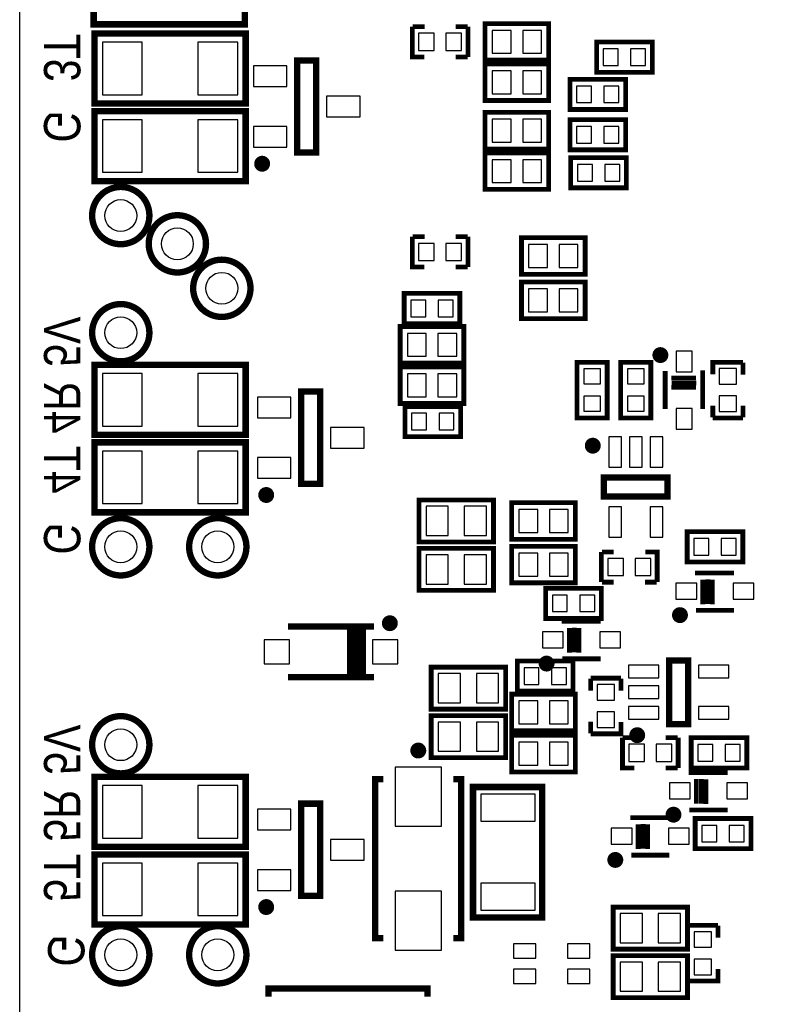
# Model space of a CAD drawing. Extents: x 0 to 360, y -1 to 107.
# Tile 11 of 15: x 215 to 238, y 41 to 72. Entities that reach past the tile are written whole.
import ezdxf
from ezdxf.enums import TextEntityAlignment as Align

# ---------------------------------------------------------------- set-up
doc = ezdxf.new("R2010")
doc.units = 0
doc.header["$MEASUREMENT"] = 0
for name, color, linetype in [('BG_OUTLINE', 6, 'CONTINUOUS'), ('BG_SILKSCREEN_BOTTOM', 7, 'CONTINUOUS'), ('PG_SILKSCREEN_BOTTOM', 7, 'CONTINUOUS'), ('PIN_BOTTOM', 1, 'CONTINUOUS')]:
    doc.layers.add(name, color=color, linetype=linetype)

msp = doc.modelspace()

# ---------------------------------------------------------------- linework, layer by layer
at = {"layer": 'BG_OUTLINE'}
msp.add_lwpolyline([(214.8544275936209, 3.15341), (214.8544275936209, 102.72141, -0.4142140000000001), (216.1244275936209, 103.99141), (358.6692275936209, 103.99141, -0.4142140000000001), (359.9392275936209, 102.72141), (359.9392275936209, 3.15341, -0.4142140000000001), (358.6692275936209, 1.883409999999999), (314.6764275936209, 1.883409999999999), (314.6764275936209, 3.102609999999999), (311.3236275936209, 3.102609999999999), (311.3236275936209, 1.883409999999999), (216.1244275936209, 1.883409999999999, -0.4142140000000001), (214.8544275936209, 3.15341)], format="xyb", dxfattribs=at)
at = {"layer": 'PG_SILKSCREEN_BOTTOM'}
for points, const_width in [([(221.803435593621, 74.103408), (217.1784255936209, 74.103408), (217.1784255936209, 71.903412), (221.9284295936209, 71.903412), (221.9284295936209, 74.103408), (221.803435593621, 74.103408)], 0.2), ([(227.1874225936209, 71.827415), (227.1874225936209, 70.877405), (227.5624285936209, 70.877405)], 0.150012), ([(227.1985225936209, 71.829016), (227.5735285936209, 71.829016)], 0.150012), ([(228.548532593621, 71.829016), (228.9235385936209, 71.829016)], 0.150012), ([(228.937432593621, 71.827415), (228.937432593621, 70.877405)], 0.150012), ([(231.400419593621, 71.927415), (229.4754295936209, 71.927415), (229.4754295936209, 70.77740499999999), (231.4754255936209, 70.77740499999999), (231.4754255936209, 71.927415), (231.1504325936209, 71.927415)], 0.150012), ([(221.8288355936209, 71.61420799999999), (217.2038255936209, 71.61420799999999), (217.2038255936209, 69.414212), (221.953829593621, 69.414212), (221.953829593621, 71.61420799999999), (221.8288355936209, 71.61420799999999)], 0.2), ([(234.6536255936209, 71.344815), (232.978622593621, 71.344815), (232.978622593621, 70.39480499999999), (234.728632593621, 70.39480499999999), (234.728632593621, 71.344815), (234.6536255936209, 71.344815)], 0.150012), ([(228.548532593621, 70.87900499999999), (228.9235385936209, 70.87900499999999)], 0.150012), ([(223.571428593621, 70.77042), (223.571428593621, 67.8704), (224.1714265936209, 67.8704), (224.1714265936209, 70.77042), (223.571428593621, 70.77042)], 0.2), ([(231.400419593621, 70.657415), (229.4754295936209, 70.657415), (229.4754295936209, 69.50740499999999), (231.4754255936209, 69.50740499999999), (231.4754255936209, 70.657415), (231.1504325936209, 70.657415)], 0.150012), ([(233.8154255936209, 70.176415), (232.1404225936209, 70.176415), (232.1404225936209, 69.22640499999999), (233.8904325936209, 69.22640499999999), (233.8904325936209, 70.176415), (233.8154255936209, 70.176415)], 0.150012), ([(221.8288355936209, 69.17580799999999), (217.2038255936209, 69.17580799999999), (217.2038255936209, 66.975812), (221.953829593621, 66.975812), (221.953829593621, 69.17580799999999), (221.8288355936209, 69.17580799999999)], 0.2), ([(229.5504355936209, 67.98340499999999), (231.4754255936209, 67.98340499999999), (231.4754255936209, 69.133415), (229.4754295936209, 69.133415), (229.4754295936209, 67.98340499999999), (229.8004225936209, 67.98340499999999)], 0.150012), ([(233.8154255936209, 68.906415), (232.1404225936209, 68.906415), (232.1404225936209, 67.95640499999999), (233.8904325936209, 67.95640499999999), (233.8904325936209, 68.906415), (233.8154255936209, 68.906415)], 0.150012), ([(229.5504355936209, 66.713405), (231.4754255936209, 66.713405), (231.4754255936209, 67.863415), (229.4754295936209, 67.863415), (229.4754295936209, 66.713405), (229.8004225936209, 66.713405)], 0.150012), ([(233.8408255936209, 67.712615), (232.1658225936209, 67.712615), (232.1658225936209, 66.762605), (233.9158325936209, 66.762605), (233.9158325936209, 67.712615), (233.8408255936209, 67.712615)], 0.150012), ([(227.1874225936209, 65.223415), (227.1874225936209, 64.273405), (227.5624285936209, 64.273405)], 0.150012), ([(227.1985225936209, 65.22501600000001), (227.5735285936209, 65.22501600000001)], 0.150012), ([(228.548532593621, 65.22501600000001), (228.9235385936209, 65.22501600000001)], 0.150012), ([(228.937432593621, 65.223415), (228.937432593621, 64.273405)], 0.150012), ([(232.5434195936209, 65.196415), (230.6184295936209, 65.196415), (230.6184295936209, 64.046405), (232.618425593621, 64.046405), (232.618425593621, 65.196415), (232.2934325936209, 65.196415)], 0.150012), ([(228.548532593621, 64.275005), (228.9235385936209, 64.275005)], 0.150012), ([(232.5434195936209, 63.79941500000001), (230.6184295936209, 63.79941500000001), (230.6184295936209, 62.64940499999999), (232.618425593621, 62.64940499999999), (232.618425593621, 63.79941500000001), (232.2934325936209, 63.79941500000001)], 0.150012), ([(228.6084255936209, 63.445415), (226.9334225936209, 63.445415), (226.9334225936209, 62.49540499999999), (228.6834325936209, 62.49540499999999), (228.6834325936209, 63.445415), (228.6084255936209, 63.445415)], 0.150012), ([(228.7334195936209, 62.402415), (226.8084295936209, 62.402415), (226.8084295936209, 61.252405), (228.808425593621, 61.252405), (228.808425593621, 62.402415), (228.4834325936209, 62.402415)], 0.150012), ([(221.8288355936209, 61.20020799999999), (217.2038255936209, 61.20020799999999), (217.2038255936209, 59.000212), (221.953829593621, 59.000212), (221.953829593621, 61.20020799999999), (221.8288355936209, 61.20020799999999)], 0.2), ([(232.3626225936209, 61.205008), (232.3626225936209, 59.53000499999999), (233.312632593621, 59.53000499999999), (233.312632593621, 61.280015), (232.3626225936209, 61.280015), (232.3626225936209, 61.205008)], 0.150012), ([(233.7342225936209, 61.205008), (233.7342225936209, 59.53000499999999), (234.684232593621, 59.53000499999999), (234.684232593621, 61.280015), (233.7342225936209, 61.280015), (233.7342225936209, 61.205008)], 0.150012), ([(237.579832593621, 61.280015), (236.6298225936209, 61.280015), (236.6298225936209, 60.905009)], 0.150012), ([(237.581433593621, 61.268915), (237.581433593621, 60.89390899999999)], 0.150012), ([(228.7334195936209, 61.132415), (226.8084295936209, 61.132415), (226.8084295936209, 59.98240499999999), (228.808425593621, 59.98240499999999), (228.808425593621, 61.132415), (228.4834325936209, 61.132415)], 0.150012), ([(235.133228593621, 61.005009), (235.133228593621, 59.805011)], 0.150012), ([(236.3082325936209, 61.030002), (236.3082325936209, 59.805011)], 0.150012), ([(235.3253285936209, 60.786315), (236.100333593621, 60.786315)], 0.150012), ([(235.3332285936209, 60.630003), (236.108233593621, 60.630003)], 0.150012), ([(223.6984285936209, 60.35641999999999), (223.6984285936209, 57.4564), (224.2984265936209, 57.4564), (224.2984265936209, 60.35641999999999), (223.6984285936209, 60.35641999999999)], 0.2), ([(235.3232205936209, 60.490913), (236.0982255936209, 60.490913)], 0.150012), ([(228.6338255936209, 59.889415), (226.9588225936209, 59.889415), (226.9588225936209, 58.93940499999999), (228.7088325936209, 58.93940499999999), (228.7088325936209, 59.889415), (228.6338255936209, 59.889415)], 0.150012), ([(236.6314225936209, 59.918905), (236.6314225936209, 59.54389899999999)], 0.150012), ([(237.581433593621, 59.918905), (237.581433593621, 59.54389899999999)], 0.150012), ([(237.579832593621, 59.53000499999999), (236.6298225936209, 59.53000499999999)], 0.150012), ([(221.8288355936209, 58.761808), (217.2038255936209, 58.761808), (217.2038255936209, 56.56181199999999), (221.953829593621, 56.56181199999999), (221.953829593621, 58.761808), (221.8288355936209, 58.761808)], 0.2), ([(235.2092255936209, 57.65700899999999), (233.209229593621, 57.65700899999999), (233.209229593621, 57.05701099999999), (235.2092255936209, 57.05701099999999), (235.2092255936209, 57.65700899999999)], 0.2), ([(229.6118275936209, 56.95060999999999), (227.402027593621, 56.95060999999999), (227.402027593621, 55.62981), (229.738827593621, 55.62981), (229.738827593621, 56.95060999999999), (229.6118275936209, 56.95060999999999)], 0.150012), ([(230.3886355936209, 55.71520499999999), (232.3136255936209, 55.71520499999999), (232.3136255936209, 56.865215), (230.3136295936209, 56.865215), (230.3136295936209, 55.71520499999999), (230.638622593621, 55.71520499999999)], 0.150012), ([(235.8984295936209, 55.002405), (237.573432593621, 55.002405), (237.573432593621, 55.952415), (235.8234225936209, 55.952415), (235.8234225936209, 55.002405), (235.8984295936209, 55.002405)], 0.150012), ([(227.5290275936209, 54.10581), (229.738827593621, 54.10581), (229.738827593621, 55.42660999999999), (227.402027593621, 55.42660999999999), (227.402027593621, 54.10581), (227.5290275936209, 54.10581)], 0.150012), ([(230.3886355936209, 54.343605), (232.3136255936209, 54.343605), (232.3136255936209, 55.493615), (230.3136295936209, 55.493615), (230.3136295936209, 54.343605), (230.638622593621, 54.343605)], 0.150012), ([(233.1310225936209, 54.36740499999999), (233.1310225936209, 55.317415)], 0.150012), ([(233.5199225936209, 55.315815), (233.1449165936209, 55.315815)], 0.150012), ([(234.8810325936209, 54.36740499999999), (234.8810325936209, 55.317415), (234.5060265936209, 55.317415)], 0.150012), ([(236.0734355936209, 54.655415), (237.298426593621, 54.655415)], 0.150012), ([(236.317122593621, 53.672511), (236.317122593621, 54.447516)], 0.150012), ([(236.4734345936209, 53.680411), (236.4734345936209, 54.45541600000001)], 0.150012), ([(236.6125245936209, 53.670403), (236.6125245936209, 54.44540799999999)], 0.150012), ([(231.4534295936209, 53.22440499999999), (233.1284325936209, 53.22440499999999), (233.1284325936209, 54.17441499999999), (231.3784225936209, 54.17441499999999), (231.3784225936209, 53.22440499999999), (231.4534295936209, 53.22440499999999)], 0.150012), ([(233.5199225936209, 54.36580399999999), (233.1449165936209, 54.36580399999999)], 0.150012), ([(234.8699325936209, 54.36580399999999), (234.4949265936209, 54.36580399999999)], 0.150012), ([(236.098428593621, 53.48041099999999), (237.298426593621, 53.48041099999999)], 0.150012), ([(225.9834375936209, 52.975408), (223.2834175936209, 52.975408)], 0.2), ([(225.2334265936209, 51.375412), (225.2334265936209, 52.975408)], 0.2), ([(225.433425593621, 51.375412), (225.433425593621, 52.975408)], 0.2), ([(225.6334255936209, 51.375412), (225.6334255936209, 52.975408)], 0.2), ([(231.8824355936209, 53.131415), (233.107426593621, 53.131415)], 0.150012), ([(232.1261225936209, 52.148511), (232.1261225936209, 52.92351599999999)], 0.150012), ([(232.2824345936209, 52.156411), (232.2824345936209, 52.931416)], 0.150012), ([(232.4215245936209, 52.146403), (232.4215245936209, 52.92140799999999)], 0.150012), ([(231.9074285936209, 51.95641099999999), (233.107426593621, 51.95641099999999)], 0.150012), ([(235.2554285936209, 51.90540799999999), (235.2554285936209, 49.905412), (235.8554265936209, 49.905412), (235.8554265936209, 51.90540799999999), (235.2554285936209, 51.90540799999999)], 0.2), ([(229.9928275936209, 51.69280999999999), (227.783027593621, 51.69280999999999), (227.783027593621, 50.37200999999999), (230.1198275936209, 50.37200999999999), (230.1198275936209, 51.69280999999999), (229.9928275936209, 51.69280999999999)], 0.150012), ([(230.5644295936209, 50.93840499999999), (232.2394325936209, 50.93840499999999), (232.2394325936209, 51.88841499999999), (230.4894225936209, 51.88841499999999), (230.4894225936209, 50.93840499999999), (230.5644295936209, 50.93840499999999)], 0.150012), ([(225.9834375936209, 51.375412), (223.2834175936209, 51.375412)], 0.2), ([(232.7928215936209, 50.959715), (232.7928215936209, 51.33472099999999)], 0.150012), ([(232.7944225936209, 51.34861499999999), (233.7444325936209, 51.34861499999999)], 0.150012), ([(233.7428325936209, 50.959715), (233.7428325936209, 51.33472099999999)], 0.150012), ([(230.3886355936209, 49.695405), (232.3136255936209, 49.695405), (232.3136255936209, 50.845415), (230.3136295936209, 50.845415), (230.3136295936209, 49.695405), (230.638622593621, 49.695405)], 0.150012), ([(227.910027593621, 48.84800999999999), (230.1198275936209, 48.84800999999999), (230.1198275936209, 50.16881), (227.783027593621, 50.16881), (227.783027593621, 48.84800999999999), (227.910027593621, 48.84800999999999)], 0.150012), ([(232.7928215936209, 49.609705), (232.7928215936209, 49.98471099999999)], 0.150012), ([(232.7944225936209, 49.598605), (233.7444325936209, 49.598605), (233.7444325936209, 49.973611)], 0.150012), ([(230.3886355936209, 48.400005), (232.3136255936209, 48.400005), (232.3136255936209, 49.55001499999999), (230.3136295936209, 49.55001499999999), (230.3136295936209, 48.400005), (230.638622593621, 48.400005)], 0.150012), ([(233.7914225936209, 49.47541499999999), (233.7914225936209, 48.52540499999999), (234.166428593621, 48.52540499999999)], 0.150012), ([(233.802522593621, 49.477016), (234.1775285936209, 49.477016)], 0.150012), ([(235.152532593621, 49.477016), (235.5275385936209, 49.477016)], 0.150012), ([(235.5414325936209, 49.47541499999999), (235.5414325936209, 48.52540499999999)], 0.150012), ([(236.025429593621, 48.52540499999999), (237.7004325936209, 48.52540499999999), (237.7004325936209, 49.47541499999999), (235.950422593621, 49.47541499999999), (235.950422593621, 48.52540499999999), (236.025429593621, 48.52540499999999)], 0.150012), ([(235.152532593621, 48.527005), (235.5275385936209, 48.527005)], 0.150012), ([(221.8288355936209, 48.24620799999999), (217.2038255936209, 48.24620799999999), (217.2038255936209, 46.04621199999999), (221.953829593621, 46.04621199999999), (221.953829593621, 48.24620799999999), (221.8288355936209, 48.24620799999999)], 0.2), ([(235.8702355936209, 48.381615), (237.0952265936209, 48.381615)], 0.150012), ([(226.2766295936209, 48.17300499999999), (226.0266175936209, 48.17300499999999), (226.0266175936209, 43.173015), (226.2766295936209, 43.173015)], 0.2), ([(228.4766255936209, 48.17300499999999), (228.7266375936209, 48.17300499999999), (228.7266375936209, 43.173015), (228.4766255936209, 43.173015)], 0.2), ([(231.2710315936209, 43.92620099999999), (231.2710315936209, 47.926219), (229.0960295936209, 47.926219), (229.0960295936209, 43.82620099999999), (231.2710315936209, 43.82620099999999), (231.2710315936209, 44.12620099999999)], 0.2), ([(236.1139225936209, 47.398711), (236.1139225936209, 48.173716)], 0.150012), ([(236.2702345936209, 47.40661099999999), (236.2702345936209, 48.18161599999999)], 0.150012), ([(236.409324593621, 47.39660299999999), (236.409324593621, 48.17160799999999)], 0.150012), ([(223.6984285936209, 47.40241999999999), (223.6984285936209, 44.50239999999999), (224.2984265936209, 44.50239999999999), (224.2984265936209, 47.40241999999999), (223.6984285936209, 47.40241999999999)], 0.2), ([(235.8952285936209, 47.206611), (237.0952265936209, 47.206611)], 0.150012), ([(234.0414355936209, 46.95921499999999), (235.2664265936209, 46.95921499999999)], 0.150012), ([(234.2851225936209, 45.976311), (234.2851225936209, 46.75131599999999)], 0.150012), ([(234.4414345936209, 45.984211), (234.4414345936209, 46.75921599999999)], 0.150012), ([(234.5805245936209, 45.97420299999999), (234.5805245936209, 46.74920799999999)], 0.150012), ([(236.1524295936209, 45.985405), (237.8274325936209, 45.985405), (237.8274325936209, 46.935415), (236.0774225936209, 46.935415), (236.0774225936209, 45.985405), (236.1524295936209, 45.985405)], 0.150012), ([(221.8288355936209, 45.80780799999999), (217.2038255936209, 45.80780799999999), (217.2038255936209, 43.607812), (221.953829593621, 43.607812), (221.953829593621, 45.80780799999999), (221.8288355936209, 45.80780799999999)], 0.2), ([(234.066428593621, 45.78421099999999), (235.2664265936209, 45.78421099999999)], 0.150012), ([(233.6250275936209, 42.82821), (235.8348275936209, 42.82821), (235.8348275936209, 44.14900999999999), (233.498027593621, 44.14900999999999), (233.498027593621, 42.82821), (233.6250275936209, 42.82821)], 0.150012), ([(235.842422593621, 43.57621499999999), (236.7924325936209, 43.57621499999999)], 0.150012), ([(235.840821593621, 43.187315), (235.840821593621, 43.56232099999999)], 0.150012), ([(236.7908325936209, 43.187315), (236.7908325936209, 43.56232099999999)], 0.150012), ([(233.6250275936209, 41.30421), (235.8348275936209, 41.30421), (235.8348275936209, 42.62500999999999), (233.498027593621, 42.62500999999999), (233.498027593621, 41.30421), (233.6250275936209, 41.30421)], 0.150012), ([(235.840821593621, 41.837305), (235.840821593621, 42.21231099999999)], 0.150012), ([(235.842422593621, 41.826205), (236.7924325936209, 41.826205), (236.7924325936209, 42.201211)], 0.150012), ([(227.6668225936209, 41.33740799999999), (227.6668225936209, 41.58741999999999), (222.6668325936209, 41.58741999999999), (222.6668325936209, 41.33740799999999)], 0.2)]:
    msp.add_lwpolyline(points, dxfattribs=dict(at, const_width=const_width))
for points, const_width in [([(222.5964235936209, 67.520414, 0.999971), (222.346436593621, 67.520414, 1.000029), (222.5964235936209, 67.520414)], 0.250012), ([(218.9294255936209, 65.89141, -1), (217.1294295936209, 65.89141, -1), (218.9294255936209, 65.89141)], 0.2), ([(220.7074255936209, 65.00240999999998, -1), (218.9074295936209, 65.00240999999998, -1), (220.7074255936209, 65.00240999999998)], 0.2), ([(222.104425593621, 63.60541, -1), (220.3044295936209, 63.60541, -1), (222.104425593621, 63.60541)], 0.2), ([(218.9294255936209, 62.20841, -1), (217.1294295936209, 62.20841, -1), (218.9294255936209, 62.20841)], 0.2), ([(235.1082095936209, 61.50500799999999, 1.000018), (234.8582485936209, 61.50500799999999, 0.9999819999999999), (235.1082095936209, 61.50500799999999)], 0.250012), ([(232.9842105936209, 58.65700699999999, 1.000020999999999), (232.734249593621, 58.65700699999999, 0.999979), (232.9842105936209, 58.65700699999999)], 0.250012), ([(222.7234235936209, 57.106414, 0.999971), (222.4734365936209, 57.106414, 1.000029), (222.7234235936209, 57.106414)], 0.250012), ([(218.9294255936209, 55.47741, -1), (217.1294295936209, 55.47741, -1), (218.9294255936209, 55.47741)], 0.2), ([(221.977425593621, 55.47741, -1), (220.1774295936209, 55.47741, -1), (221.977425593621, 55.47741)], 0.2), ([(235.7234235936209, 53.330399, 0.9999879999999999), (235.4734365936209, 53.330424, 1.000012), (235.7234235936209, 53.330399)], 0.250012), ([(226.6084295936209, 53.07540799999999, 1.000013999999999), (226.3584175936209, 53.07540799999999, 0.9999859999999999), (226.6084295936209, 53.07540799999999)], 0.250012), ([(231.5324235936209, 51.806399, 0.9999879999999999), (231.2824365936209, 51.80642399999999, 1.000012), (231.5324235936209, 51.806399)], 0.250012), ([(218.9294255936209, 49.25441, -1), (217.1294295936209, 49.25441, -1), (218.9294255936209, 49.25441)], 0.2), ([(234.380423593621, 49.5554, 0.9999780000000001), (234.1304365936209, 49.55542499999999, 1.000021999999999), (234.380423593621, 49.5554)], 0.250012), ([(227.5016205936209, 49.073003, 0.999953), (227.2516345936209, 49.073029, 1.000046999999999), (227.5016205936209, 49.073003)], 0.250012), ([(235.5202235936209, 47.05659899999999, 0.9999879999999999), (235.270236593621, 47.056624, 1.000012), (235.5202235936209, 47.05659899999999)], 0.250012), ([(233.6914235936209, 45.634199, 0.9999879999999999), (233.4414365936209, 45.63422399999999, 1.000012), (233.6914235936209, 45.634199)], 0.250012), ([(222.7234235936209, 44.15241399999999, 0.999971), (222.4734365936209, 44.15241399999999, 1.000029), (222.7234235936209, 44.15241399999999)], 0.250012), ([(218.9294255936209, 42.65041, -1), (217.1294295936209, 42.65041, -1), (218.9294255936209, 42.65041)], 0.2), ([(221.977425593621, 42.65041, -1), (220.1774295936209, 42.65041, -1), (221.977425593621, 42.65041)], 0.2)]:
    msp.add_lwpolyline(points, format="xyb", dxfattribs=dict(at, const_width=const_width))
at = {"layer": 'PIN_BOTTOM'}
for points in [[(227.877426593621, 71.622412), (227.387435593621, 71.622412), (227.387435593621, 71.082408), (227.877426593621, 71.082408)], [(228.7374195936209, 71.622412), (228.2474285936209, 71.622412), (228.2474285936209, 71.082408), (228.7374195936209, 71.082408)], [(229.700422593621, 70.992416), (230.2904135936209, 70.992416), (230.2904135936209, 71.71240399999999), (229.700422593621, 71.71240399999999)], [(230.660441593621, 70.992416), (231.2504325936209, 70.992416), (231.2504325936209, 71.71240399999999), (230.660441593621, 71.71240399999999)], [(218.7038485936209, 69.68919299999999), (218.7038485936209, 71.339202), (217.4538385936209, 71.339202), (217.4538385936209, 69.68919299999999)], [(221.7038425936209, 69.68919299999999), (221.7038425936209, 71.339202), (220.4538325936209, 71.339202), (220.4538325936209, 69.68919299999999)], [(233.1886305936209, 70.60981600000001), (233.658631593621, 70.60981600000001), (233.658631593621, 71.129804), (233.1886305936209, 71.129804)], [(234.0486235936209, 70.60981600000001), (234.5186245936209, 70.60981600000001), (234.5186245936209, 71.129804), (234.0486235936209, 71.129804)], [(222.1964115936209, 70.595427), (222.1964115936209, 69.945415), (223.2464225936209, 69.945415), (223.2464225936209, 70.595427)], [(229.700422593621, 69.72241600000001), (230.2904135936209, 69.72241600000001), (230.2904135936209, 70.442404), (229.700422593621, 70.442404)], [(230.660441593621, 69.72241600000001), (231.2504325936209, 69.72241600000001), (231.2504325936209, 70.442404), (230.660441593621, 70.442404)], [(232.3504305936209, 69.441416), (232.820431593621, 69.441416), (232.820431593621, 69.96140399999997), (232.3504305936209, 69.96140399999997)], [(233.2104235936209, 69.441416), (233.6804245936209, 69.441416), (233.6804245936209, 69.96140399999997), (233.2104235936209, 69.96140399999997)], [(224.4964325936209, 69.645416), (224.4964325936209, 68.995404), (225.546443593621, 68.995404), (225.546443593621, 69.645416)], [(218.7038485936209, 67.25079299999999), (218.7038485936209, 68.90080199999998), (217.4538385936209, 68.90080199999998), (217.4538385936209, 67.25079299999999)], [(221.7038425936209, 67.25079299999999), (221.7038425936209, 68.90080199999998), (220.4538325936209, 68.90080199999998), (220.4538325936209, 67.25079299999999)], [(230.2904135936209, 68.918404), (229.700422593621, 68.918404), (229.700422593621, 68.19841600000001), (230.2904135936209, 68.19841600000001)], [(231.2504325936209, 68.918404), (230.660441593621, 68.918404), (230.660441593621, 68.19841600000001), (231.2504325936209, 68.19841600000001)], [(222.1964115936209, 68.695405), (222.1964115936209, 68.04539299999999), (223.2464225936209, 68.04539299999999), (223.2464225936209, 68.695405)], [(232.3504305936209, 68.17141600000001), (232.820431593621, 68.17141600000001), (232.820431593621, 68.69140399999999), (232.3504305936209, 68.69140399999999)], [(233.2104235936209, 68.17141600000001), (233.6804245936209, 68.17141600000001), (233.6804245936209, 68.69140399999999), (233.2104235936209, 68.69140399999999)], [(230.2904135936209, 67.648404), (229.700422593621, 67.648404), (229.700422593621, 66.928416), (230.2904135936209, 66.928416)], [(231.2504325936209, 67.648404), (230.660441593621, 67.648404), (230.660441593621, 66.928416), (231.2504325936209, 66.928416)], [(232.3758305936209, 66.97761599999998), (232.8458315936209, 66.97761599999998), (232.8458315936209, 67.497604), (232.3758305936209, 67.497604)], [(233.2358235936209, 66.97761599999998), (233.7058245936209, 66.97761599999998), (233.7058245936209, 67.497604), (233.2358235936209, 67.497604)], [(227.877426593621, 65.018412), (227.387435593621, 65.018412), (227.387435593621, 64.478408), (227.877426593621, 64.478408)], [(228.7374195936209, 65.018412), (228.2474285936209, 65.018412), (228.2474285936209, 64.478408), (228.7374195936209, 64.478408)], [(230.8434225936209, 64.26141600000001), (231.4334135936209, 64.26141600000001), (231.4334135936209, 64.981404), (230.8434225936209, 64.981404)], [(231.8034415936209, 64.26141600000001), (232.3934325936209, 64.26141600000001), (232.3934325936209, 64.981404), (231.8034415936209, 64.981404)], [(230.8434225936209, 62.864416), (231.4334135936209, 62.864416), (231.4334135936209, 63.58440399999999), (230.8434225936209, 63.58440399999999)], [(231.8034415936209, 62.864416), (232.3934325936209, 62.864416), (232.3934325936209, 63.58440399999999), (231.8034415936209, 63.58440399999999)], [(227.1434305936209, 62.710416), (227.6134315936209, 62.710416), (227.6134315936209, 63.230404), (227.1434305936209, 63.230404)], [(228.0034235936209, 62.710416), (228.4734245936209, 62.710416), (228.4734245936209, 63.230404), (228.0034235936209, 63.230404)], [(227.0334225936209, 61.467416), (227.6234135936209, 61.467416), (227.6234135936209, 62.18740399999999), (227.0334225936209, 62.18740399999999)], [(227.9934415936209, 61.467416), (228.5834325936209, 61.467416), (228.5834325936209, 62.18740399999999), (227.9934415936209, 62.18740399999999)], [(235.9832275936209, 61.630014), (235.4832285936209, 61.630014), (235.4832285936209, 60.980002), (235.9832275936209, 60.980002)], [(233.0976215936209, 60.60000599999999), (233.0976215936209, 61.070007), (232.5776335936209, 61.070007), (232.5776335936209, 60.60000599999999)], [(234.469221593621, 60.60000599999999), (234.469221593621, 61.070007), (233.9492335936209, 61.070007), (233.9492335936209, 60.60000599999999)], [(237.3748295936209, 60.589998), (237.3748295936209, 61.07999), (236.8348255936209, 61.07999), (236.8348255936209, 60.589998)], [(218.7038485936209, 59.275193), (218.7038485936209, 60.925202), (217.4538385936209, 60.925202), (217.4538385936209, 59.275193)], [(221.7038425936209, 59.275193), (221.7038425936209, 60.925202), (220.4538325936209, 60.925202), (220.4538325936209, 59.275193)], [(227.0334225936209, 60.197416), (227.6234135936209, 60.197416), (227.6234135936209, 60.91740399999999), (227.0334225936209, 60.91740399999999)], [(227.9934415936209, 60.197416), (228.5834325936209, 60.197416), (228.5834325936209, 60.91740399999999), (227.9934415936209, 60.91740399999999)], [(222.3234115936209, 60.181427), (222.3234115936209, 59.531415), (223.3734225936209, 59.531415), (223.3734225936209, 60.181427)], [(233.0976215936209, 59.740013), (233.0976215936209, 60.210014), (232.5776335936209, 60.210014), (232.5776335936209, 59.740013)], [(234.469221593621, 59.740013), (234.469221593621, 60.210014), (233.9492335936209, 60.210014), (233.9492335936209, 59.740013)], [(237.3748295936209, 59.73000499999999), (237.3748295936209, 60.219996), (236.8348255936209, 60.219996), (236.8348255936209, 59.73000499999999)], [(235.9832275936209, 59.83001699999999), (235.4832285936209, 59.83001699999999), (235.4832285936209, 59.18000599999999), (235.9832275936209, 59.18000599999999)], [(227.1688305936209, 59.15441600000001), (227.6388315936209, 59.15441600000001), (227.6388315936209, 59.674404), (227.1688305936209, 59.674404)], [(228.0288235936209, 59.15441600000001), (228.4988245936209, 59.15441600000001), (228.4988245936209, 59.674404), (228.0288235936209, 59.674404)], [(224.6234325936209, 59.23141600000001), (224.6234325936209, 58.58140399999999), (225.6734435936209, 58.58140399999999), (225.6734435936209, 59.23141600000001)], [(233.759215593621, 58.932013), (233.3592165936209, 58.932013), (233.3592165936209, 57.982002), (233.759215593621, 57.982002)], [(234.4092275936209, 58.932013), (234.009227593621, 58.932013), (234.009227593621, 57.982002), (234.4092275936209, 57.982002)], [(235.0592385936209, 58.932013), (234.6592395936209, 58.932013), (234.6592395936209, 57.982002), (235.0592385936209, 57.982002)], [(218.7038485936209, 56.83679299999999), (218.7038485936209, 58.486802), (217.4538385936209, 58.486802), (217.4538385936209, 56.83679299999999)], [(221.7038425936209, 56.83679299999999), (221.7038425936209, 58.486802), (220.4538325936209, 58.486802), (220.4538325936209, 56.83679299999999)], [(222.3234115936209, 58.28140499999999), (222.3234115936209, 57.63139299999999), (223.3734225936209, 57.63139299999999), (223.3734225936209, 58.28140499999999)], [(227.620429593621, 55.830216), (228.3204285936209, 55.830216), (228.3204285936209, 56.75020399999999), (227.620429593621, 56.75020399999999)], [(228.8204265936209, 55.830216), (229.5204255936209, 55.830216), (229.5204255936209, 56.75020399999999), (228.8204265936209, 56.75020399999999)], [(231.1286135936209, 56.65020399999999), (230.538622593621, 56.65020399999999), (230.538622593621, 55.930216), (231.1286135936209, 55.930216)], [(232.0886325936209, 56.65020399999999), (231.4986415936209, 56.65020399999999), (231.4986415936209, 55.930216), (232.0886325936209, 55.930216)], [(233.759215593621, 56.732018), (233.3592165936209, 56.732018), (233.3592165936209, 55.782007), (233.759215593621, 55.782007)], [(235.0592385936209, 56.732018), (234.6592395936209, 56.732018), (234.6592395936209, 55.782007), (235.0592385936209, 55.782007)], [(236.503431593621, 55.73740399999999), (236.033430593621, 55.73740399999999), (236.033430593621, 55.217416), (236.503431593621, 55.217416)], [(237.363424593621, 55.73740399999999), (236.8934235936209, 55.73740399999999), (236.8934235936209, 55.217416), (237.363424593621, 55.217416)], [(228.3204285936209, 55.226204), (227.620429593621, 55.226204), (227.620429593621, 54.306216), (228.3204285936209, 54.306216)], [(229.5204255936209, 55.226204), (228.8204265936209, 55.226204), (228.8204265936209, 54.306216), (229.5204255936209, 54.306216)], [(231.1286135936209, 55.27860399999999), (230.538622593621, 55.27860399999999), (230.538622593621, 54.558616), (231.1286135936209, 54.558616)], [(232.0886325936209, 55.27860399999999), (231.4986415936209, 55.27860399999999), (231.4986415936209, 54.558616), (232.0886325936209, 54.558616)], [(233.3310355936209, 54.572408), (233.8210265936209, 54.572408), (233.8210265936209, 55.112412), (233.3310355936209, 55.112412)], [(234.191028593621, 54.572408), (234.6810195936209, 54.572408), (234.6810195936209, 55.112412), (234.191028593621, 55.112412)], [(235.4734235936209, 54.33041), (235.4734235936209, 53.83041099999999), (236.1234345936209, 53.83041099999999), (236.1234345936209, 54.33041)], [(237.2734205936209, 54.33041), (237.2734205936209, 53.83041099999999), (237.9234315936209, 53.83041099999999), (237.9234315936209, 54.33041)], [(232.0584315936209, 53.959404), (231.588430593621, 53.959404), (231.588430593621, 53.43941599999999), (232.0584315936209, 53.43941599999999)], [(232.918424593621, 53.959404), (232.4484235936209, 53.959404), (232.4484235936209, 53.43941599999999), (232.918424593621, 53.43941599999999)], [(231.2824235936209, 52.80640899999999), (231.2824235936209, 52.30641099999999), (231.9324345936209, 52.30641099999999), (231.9324345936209, 52.80640899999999)], [(233.082419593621, 52.80640899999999), (233.082419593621, 52.30641099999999), (233.7324315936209, 52.30641099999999), (233.7324315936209, 52.80640899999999)], [(223.3334305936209, 51.800404), (223.3334305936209, 52.550416), (222.5334315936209, 52.550416), (222.5334315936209, 51.800404)], [(226.733423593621, 51.800404), (226.733423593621, 52.550416), (225.933424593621, 52.550416), (225.933424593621, 51.800404)], [(233.980424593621, 51.755421), (233.980424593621, 51.35542199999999), (234.9304355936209, 51.35542199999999), (234.9304355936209, 51.755421)], [(236.1804195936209, 51.755421), (236.1804195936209, 51.35542199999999), (237.1304305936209, 51.35542199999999), (237.1304305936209, 51.755421)], [(228.0014295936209, 50.572416), (228.7014285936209, 50.572416), (228.7014285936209, 51.492404), (228.0014295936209, 51.492404)], [(229.2014265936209, 50.572416), (229.9014255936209, 50.572416), (229.9014255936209, 51.492404), (229.2014265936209, 51.492404)], [(231.1694315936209, 51.673404), (230.699430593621, 51.673404), (230.699430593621, 51.153416), (231.1694315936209, 51.153416)], [(232.029424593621, 51.673404), (231.559423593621, 51.673404), (231.559423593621, 51.153416), (232.029424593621, 51.153416)], [(232.999425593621, 51.14860199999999), (232.999425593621, 50.658611), (233.5394295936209, 50.658611), (233.5394295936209, 51.14860199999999)], [(233.980424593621, 51.10541), (233.980424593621, 50.70541), (234.9304355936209, 50.70541), (234.9304355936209, 51.10541)], [(231.1286135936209, 50.630404), (230.538622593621, 50.630404), (230.538622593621, 49.91041599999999), (231.1286135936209, 49.91041599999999)], [(232.0886325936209, 50.630404), (231.4986415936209, 50.630404), (231.4986415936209, 49.91041599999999), (232.0886325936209, 49.91041599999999)], [(232.999425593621, 50.28860899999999), (232.999425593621, 49.798618), (233.5394295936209, 49.798618), (233.5394295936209, 50.28860899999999)], [(233.980424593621, 50.455398), (233.980424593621, 50.055399), (234.9304355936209, 50.055399), (234.9304355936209, 50.455398)], [(236.1804195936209, 50.455398), (236.1804195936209, 50.055399), (237.1304305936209, 50.055399), (237.1304305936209, 50.455398)], [(228.7014285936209, 49.96840399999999), (228.0014295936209, 49.96840399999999), (228.0014295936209, 49.048416), (228.7014285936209, 49.048416)], [(229.9014255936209, 49.96840399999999), (229.2014265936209, 49.96840399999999), (229.2014265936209, 49.048416), (229.9014255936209, 49.048416)], [(231.1286135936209, 49.33500399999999), (230.538622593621, 49.33500399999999), (230.538622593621, 48.615016), (231.1286135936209, 48.615016)], [(232.0886325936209, 49.33500399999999), (231.4986415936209, 49.33500399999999), (231.4986415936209, 48.615016), (232.0886325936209, 48.615016)], [(234.4814265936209, 49.270412), (233.9914355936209, 49.270412), (233.9914355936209, 48.730408), (234.4814265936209, 48.730408)], [(235.3414195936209, 49.270412), (234.851428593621, 49.270412), (234.851428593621, 48.730408), (235.3414195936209, 48.730408)], [(236.6304315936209, 49.260404), (236.1604305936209, 49.260404), (236.1604305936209, 48.74041599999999), (236.6304315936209, 48.74041599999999)], [(237.4904245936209, 49.260404), (237.0204235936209, 49.260404), (237.0204235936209, 48.74041599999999), (237.4904245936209, 48.74041599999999)], [(228.1016325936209, 48.548023), (226.6516225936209, 48.548023), (226.6516225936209, 46.69801399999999), (228.1016325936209, 46.69801399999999)], [(235.2702235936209, 48.05660899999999), (235.2702235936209, 47.556611), (235.9202345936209, 47.556611), (235.9202345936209, 48.05660899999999)], [(237.070219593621, 48.05660899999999), (237.070219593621, 47.556611), (237.720231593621, 47.556611), (237.720231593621, 48.05660899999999)], [(218.7038485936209, 46.321193), (218.7038485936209, 47.971202), (217.4538385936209, 47.971202), (217.4538385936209, 46.321193)], [(221.7038425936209, 46.321193), (221.7038425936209, 47.971202), (220.4538325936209, 47.971202), (220.4538325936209, 46.321193)], [(229.3460295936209, 47.701213), (229.3460295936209, 46.85120199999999), (231.0460255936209, 46.85120199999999), (231.0460255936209, 47.701213)], [(222.3234115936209, 47.22742599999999), (222.3234115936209, 46.57741499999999), (223.3734225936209, 46.57741499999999), (223.3734225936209, 47.22742599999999)], [(233.4414235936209, 46.634209), (233.4414235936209, 46.13420999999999), (234.0914345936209, 46.13420999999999), (234.0914345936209, 46.634209)], [(235.2414205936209, 46.634209), (235.2414205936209, 46.13420999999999), (235.891431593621, 46.13420999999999), (235.891431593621, 46.634209)], [(236.7574315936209, 46.72040399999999), (236.2874305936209, 46.72040399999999), (236.2874305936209, 46.20041599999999), (236.7574315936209, 46.20041599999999)], [(237.6174245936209, 46.72040399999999), (237.1474235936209, 46.72040399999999), (237.1474235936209, 46.20041599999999), (237.6174245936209, 46.20041599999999)], [(224.6234325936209, 46.27741599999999), (224.6234325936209, 45.627404), (225.6734435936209, 45.627404), (225.6734435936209, 46.27741599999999)], [(218.7038485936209, 43.88279299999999), (218.7038485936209, 45.53280199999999), (217.4538385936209, 45.53280199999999), (217.4538385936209, 43.88279299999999)], [(221.7038425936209, 43.88279299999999), (221.7038425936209, 45.53280199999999), (220.4538325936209, 45.53280199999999), (220.4538325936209, 43.88279299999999)], [(222.3234115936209, 45.327405), (222.3234115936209, 44.677393), (223.3734225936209, 44.677393), (223.3734225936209, 45.327405)], [(229.3460295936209, 44.90121799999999), (229.3460295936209, 44.051207), (231.0460255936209, 44.051207), (231.0460255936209, 44.90121799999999)], [(228.1016325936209, 44.648006), (226.6516225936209, 44.648006), (226.6516225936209, 42.79799699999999), (228.1016325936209, 42.79799699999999)], [(234.4164285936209, 43.94860399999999), (233.7164295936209, 43.94860399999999), (233.7164295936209, 43.02861599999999), (234.4164285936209, 43.02861599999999)], [(235.6164255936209, 43.94860399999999), (234.9164265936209, 43.94860399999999), (234.9164265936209, 43.02861599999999), (235.6164255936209, 43.02861599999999)], [(236.0474255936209, 43.37620199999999), (236.0474255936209, 42.88621099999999), (236.5874295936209, 42.88621099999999), (236.5874295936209, 43.37620199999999)], [(230.3676175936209, 42.996015), (230.3676175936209, 42.54600299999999), (231.0676155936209, 42.54600299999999), (231.0676155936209, 42.996015)], [(232.0676395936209, 42.996015), (232.0676395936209, 42.54600299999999), (232.767637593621, 42.54600299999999), (232.767637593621, 42.996015)], [(234.4164285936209, 42.42460399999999), (233.7164295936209, 42.42460399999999), (233.7164295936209, 41.50461599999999), (234.4164285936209, 41.50461599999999)], [(235.6164255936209, 42.42460399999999), (234.9164265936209, 42.42460399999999), (234.9164265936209, 41.50461599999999), (235.6164255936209, 41.50461599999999)], [(236.0474255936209, 42.51620899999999), (236.0474255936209, 42.026218), (236.5874295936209, 42.026218), (236.5874295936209, 42.51620899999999)], [(230.3676175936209, 42.196017), (230.3676175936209, 41.74600499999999), (231.0676155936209, 41.74600499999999), (231.0676155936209, 42.196017)], [(232.0676395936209, 42.196017), (232.0676395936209, 41.74600499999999), (232.767637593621, 41.74600499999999), (232.767637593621, 42.196017)]]:
    msp.add_lwpolyline(points, close=True, dxfattribs=at)
for centre in [(218.0294275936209, 65.89141), (219.8074275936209, 65.00240999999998), (221.204427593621, 63.60541), (218.0294275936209, 62.20841), (218.0294275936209, 55.47741), (221.0774275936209, 55.47741), (218.0294275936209, 49.25441), (218.0294275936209, 42.65041), (221.0774275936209, 42.65041)]:
    msp.add_circle(centre, 0.499999, dxfattribs=at)

# ---------------------------------------------------------------- texts
at = {"layer": 'BG_SILKSCREEN_BOTTOM', "text_generation_flag": 2, "width": 0.844444}
for s, p in [('3T', (215.6164275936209, 71.60641)), ('G', (215.6164275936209, 69.19341)), ('5V', (215.6164275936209, 62.71640999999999)), ('4R', (215.6164275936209, 60.68440999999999)), ('4T', (215.6164275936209, 58.65241)), ('G', (215.6164275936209, 56.23941)), ('5V', (215.6164275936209, 49.88941)), ('5R', (215.6164275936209, 47.85740999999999)), ('5T', (215.6164275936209, 45.82540999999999)), ('G', (215.7434275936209, 43.28541))]:
    msp.add_text(s, height=1.143, rotation=270, dxfattribs=at).set_placement(p, align=Align.RIGHT)

doc.saveas('drawing.dxf')
